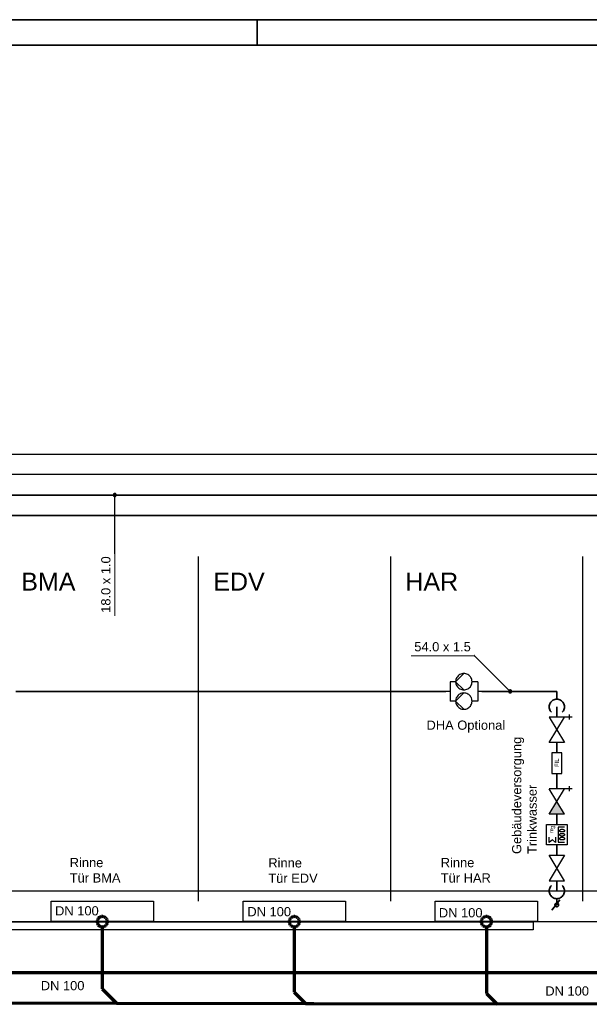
# Model space of a CAD drawing. Extents: x -94 to 1256, y 388 to 888.
# Tile 45 of 51: x 510 to 621, y 695 to 888. Entities that reach past the tile are written whole.
import ezdxf
from ezdxf.lldxf.tags import DXFTag

# ---------------------------------------------------------------- set-up
doc = ezdxf.new("R2010")
doc.units = 0
doc.layers.get('0').update_dxf_attribs({"lineweight": 25})
for name, color, linetype, lineweight in [('A_Text', 7, 'Continuous', 25), ('Rahmen', 7, 'Continuous', 35), ('X_Geometrie', 7, 'Continuous', 25), ('X_Schemaaufbau', 7, 'Continuous', 25), ('X_Text', 7, 'Continuous', 25)]:
    doc.layers.add(name, color=color, linetype=linetype, lineweight=lineweight)
for name, color, linetype, lineweight, true_color in [('S_Betriebswasser', 3, 'Buchstabe-B', 35, 0x00ff00), ('S_Kaltwasser', 3, 'Continuous', 35, 0x00ff00), ('S_Mass', 150, 'Continuous', 25, 0x007fff), ('S_Schmutzwasser', 5, 'Continuous', 70, 0x0000ff), ('S_Schmutzwasser_Grundleitung', 7, 'Continuous', 70, 0x7f5f00)]:
    doc.layers.add(name, color=color, linetype=linetype, lineweight=lineweight, true_color=true_color)
doc.styles.get("Standard").update_dxf_attribs({"font": 'arial.ttf'})
tags = doc.linetypes.add('Buchstabe-B', pattern='A,82,-6,["B",Standard,S=3.6,R=0,X=-3.6,Y=-1.8],-2', length=90).pattern_tags.tags
tags[15:16] = [DXFTag(74, 4), DXFTag(75, 0), DXFTag(340, '0'), DXFTag(46, 0.0), DXFTag(50, 0.0), DXFTag(44, 0.0), DXFTag(45, 0.0)]
tags[4:5] = [DXFTag(74, 4), DXFTag(75, 0), DXFTag(340, '0'), DXFTag(46, 0.0), DXFTag(50, 0.0), DXFTag(44, 0.0), DXFTag(45, 0.0)]

# ---------------------------------------------------------------- blocks, each defined once
blk = doc.blocks.new('Blockreferenz-A07F5X25WF', base_point=(-94.13, 387.79))
at = {"layer": 'Rahmen', "color": 0, "linetype": 'ByBlock', "ltscale": 0.35}
for p, q in [((1255.87, 887.79), (-94.13, 887.79)), ((555.87, 887.79), (555.87, 882.79)), ((1250.87, 882.79), (-74.13, 882.79))]:
    blk.add_line(p, q, dxfattribs=at)
blk = doc.blocks.new('MText-A07F5X2FWF', base_point=(547.31, 776.19))
at = {"color": 0, "linetype": 'ByBlock', "lineweight": -2, "ltscale": 0.25, "insert": (547.31, 779.69), "char_height": 3.5, "attachment_point": 1}
blk.add_mtext('{\\fArial;EDV}', dxfattribs=at)
blk = doc.blocks.new('MText-A07F5X2HWF', base_point=(584.81, 776.19))
at = {"color": 0, "linetype": 'ByBlock', "lineweight": -2, "ltscale": 0.25, "insert": (584.81, 779.69), "char_height": 3.5, "attachment_point": 1}
blk.add_mtext('{\\fArial;HAR}', dxfattribs=at)
blk = doc.blocks.new('MText-A07F5X2JWF', base_point=(509.81, 776.19))
at = {"color": 0, "linetype": 'ByBlock', "lineweight": -2, "ltscale": 0.25, "insert": (509.81, 779.69), "char_height": 3.5, "attachment_point": 1}
blk.add_mtext('{\\fArial;BMA}', dxfattribs=at)
blk = doc.blocks.new('Polygonsäule-A07F5X2PWF', base_point=(515.65, 711.47))
at = {"color": 0, "linetype": 'ByBlock', "lineweight": -2, "ltscale": 0.25}
for p, q in [((515.65, 711.47), (515.65, 715.46)), ((515.65, 715.46), (535.63, 715.46)), ((535.63, 715.46), (535.63, 711.47)), ((535.63, 711.47), (515.65, 711.47))]:
    blk.add_line(p, q, dxfattribs=at)
blk = doc.blocks.new('Polygonsäule-A07F5X2RWF', base_point=(553.15, 711.47))
at = {"color": 0, "linetype": 'ByBlock', "lineweight": -2, "ltscale": 0.25}
for p, q in [((553.15, 711.47), (553.15, 715.46)), ((553.15, 715.46), (573.13, 715.46)), ((573.13, 715.46), (573.13, 711.47)), ((573.13, 711.47), (553.15, 711.47))]:
    blk.add_line(p, q, dxfattribs=at)
blk = doc.blocks.new('Polygonsäule-A07F5X2TWF', base_point=(590.65, 711.47))
at = {"color": 0, "linetype": 'ByBlock', "lineweight": -2, "ltscale": 0.25}
for p, q in [((590.65, 711.47), (590.65, 715.46)), ((590.65, 715.46), (610.63, 715.46)), ((610.63, 715.46), (610.63, 711.47)), ((610.63, 711.47), (590.65, 711.47))]:
    blk.add_line(p, q, dxfattribs=at)
blk = doc.blocks.new('Polygon-A07F5X2XWF', base_point=(113.26, 798.86))
at = {"color": 0, "linetype": 'ByBlock', "lineweight": -2, "ltscale": 0.25}
for p, q in [((113.26, 802.86), (809.85, 802.86)), ((809.85, 798.86), (113.26, 798.86))]:
    blk.add_line(p, q, dxfattribs=at)
blk = doc.blocks.new('Polygon-A07F5X2ZWF', base_point=(349.13, 711.46))
at = {"color": 0, "linetype": 'ByBlock', "lineweight": -2, "ltscale": 0.25}
for p, q in [((349.13, 717.46), (809.85, 717.46)), ((809.85, 711.46), (349.13, 711.46))]:
    blk.add_line(p, q, dxfattribs=at)
blk = doc.blocks.new('Polygon-A07F5X35WF', base_point=(396.28, 709.86))
at = {"color": 0, "linetype": 'ByBlock', "lineweight": -2, "ltscale": 0.25}
for p, q in [((396.28, 709.86), (396.28, 711.46)), ((396.28, 711.46), (609.78, 711.46)), ((609.78, 711.46), (609.78, 709.86)), ((609.78, 709.86), (396.28, 709.86))]:
    blk.add_line(p, q, dxfattribs=at)

msp = doc.modelspace()

# ---------------------------------------------------------------- linework, layer by layer
at = {"layer": 'S_Betriebswasser', "ltscale": 0.35}
msp.add_line((415.38, 790.86), (654.26, 790.86), dxfattribs=at)
at = {"layer": 'S_Kaltwasser'}
for p, q in [((809.85, 794.86), (410.89, 794.86)), ((592.74, 756.48), (508.73, 756.48)), ((614.39, 756.48), (599.74, 756.48)), ((614.39, 754.96), (614.39, 756.48)), ((613.33, 754.52), (613.2, 754.38)), ((613.48, 754.65), (613.33, 754.52)), ((613.64, 754.76), (613.48, 754.65)), ((613.82, 754.85), (613.64, 754.76)), ((614, 754.91), (613.82, 754.85)), ((614.2, 754.95), (614, 754.91)), ((614.39, 754.96), (614.2, 754.95)), ((614.59, 754.95), (614.39, 754.96)), ((614.78, 754.91), (614.59, 754.95)), ((614.97, 754.85), (614.78, 754.91)), ((615.14, 754.76), (614.97, 754.85)), ((615.31, 754.65), (615.14, 754.76)), ((615.45, 754.52), (615.31, 754.65)), ((615.58, 754.38), (615.45, 754.52)), ((612.9, 753.66), (612.89, 753.46)), ((612.89, 753.46), (612.9, 753.27)), ((612.94, 753.85), (612.9, 753.66)), ((612.9, 753.27), (612.94, 753.07)), ((613.01, 754.04), (612.94, 753.85)), ((612.94, 753.07), (613.01, 752.89)), ((613.09, 754.21), (613.01, 754.04)), ((613.01, 752.89), (613.09, 752.71)), ((613.2, 754.38), (613.09, 754.21)), ((613.09, 752.71), (613.2, 752.55)), ((614.39, 751.46), (614.39, 753.46)), ((615.69, 754.21), (615.58, 754.38)), ((615.58, 752.55), (615.69, 752.71)), ((615.78, 754.04), (615.69, 754.21)), ((615.69, 752.71), (615.78, 752.89)), ((615.84, 753.85), (615.78, 754.04)), ((615.78, 752.89), (615.84, 753.07)), ((615.88, 753.66), (615.84, 753.85)), ((615.84, 753.07), (615.88, 753.27)), ((615.89, 753.46), (615.88, 753.66)), ((615.88, 753.27), (615.89, 753.46)), ((613.2, 752.55), (613.33, 752.4)), ((615.45, 752.4), (615.58, 752.55)), ((614.39, 744.46), (614.39, 746.46)), ((614.39, 737.46), (614.39, 740.46)), ((614.39, 730.46), (614.39, 732.46)), ((614.39, 724.46), (614.39, 726.46)), ((613.01, 718.04), (612.94, 717.85)), ((613.09, 718.21), (613.01, 718.04)), ((613.2, 718.38), (613.09, 718.21)), ((613.33, 718.52), (613.2, 718.38)), ((614.39, 717.46), (614.39, 719.46)), ((615.58, 718.38), (615.45, 718.52)), ((615.69, 718.21), (615.58, 718.38)), ((615.78, 718.04), (615.69, 718.21)), ((615.84, 717.85), (615.78, 718.04)), ((612.9, 717.66), (612.89, 717.46)), ((612.89, 717.46), (612.9, 717.27)), ((612.94, 717.85), (612.9, 717.66)), ((612.9, 717.27), (612.94, 717.07)), ((612.94, 717.07), (613.01, 716.89)), ((613.01, 716.89), (613.09, 716.71)), ((613.09, 716.71), (613.2, 716.55)), ((613.2, 716.55), (613.33, 716.4)), ((613.33, 716.4), (613.48, 716.27)), ((613.48, 716.27), (613.64, 716.16)), ((613.64, 716.16), (613.82, 716.08)), ((613.82, 716.08), (614, 716.01)), ((614, 716.01), (614.2, 715.98)), ((614.59, 715.98), (614.78, 716.01)), ((614.78, 716.01), (614.97, 716.08)), ((614.97, 716.08), (615.14, 716.16)), ((615.14, 716.16), (615.31, 716.27)), ((615.31, 716.27), (615.45, 716.4)), ((615.45, 716.4), (615.58, 716.55)), ((615.58, 716.55), (615.69, 716.71)), ((615.69, 716.71), (615.78, 716.89)), ((615.78, 716.89), (615.84, 717.07)), ((615.88, 717.66), (615.84, 717.85)), ((615.84, 717.07), (615.88, 717.27)), ((615.89, 717.46), (615.88, 717.66)), ((615.88, 717.27), (615.89, 717.46)), ((613.39, 713.74), (614.99, 715.74)), ((614.05, 714.83), (614.04, 714.79)), ((614.04, 714.79), (614.04, 714.74)), ((614.04, 714.74), (614.04, 714.7)), ((614.04, 714.7), (614.05, 714.65)), ((614.07, 714.88), (614.05, 714.83)), ((614.05, 714.65), (614.07, 714.61)), ((614.09, 714.92), (614.07, 714.88)), ((614.07, 714.61), (614.09, 714.57)), ((614.11, 714.95), (614.09, 714.92)), ((614.09, 714.57), (614.11, 714.53)), ((614.14, 714.99), (614.11, 714.95)), ((614.11, 714.53), (614.14, 714.49)), ((614.18, 715.02), (614.14, 714.99)), ((614.14, 714.49), (614.18, 714.46)), ((614.22, 715.04), (614.18, 715.02)), ((614.18, 714.46), (614.22, 714.44)), ((614.19, 714.74), (614.39, 714.74)), ((614.2, 715.98), (614.39, 715.96)), ((614.26, 715.06), (614.22, 715.04)), ((614.22, 714.44), (614.26, 714.42)), ((614.3, 715.08), (614.26, 715.06)), ((614.26, 714.42), (614.3, 714.4)), ((614.35, 715.09), (614.3, 715.08)), ((614.3, 714.4), (614.35, 714.39)), ((614.39, 715.09), (614.35, 715.09)), ((614.35, 714.39), (614.39, 714.39)), ((614.39, 715.96), (614.59, 715.98)), ((614.39, 714.74), (614.39, 715.96)), ((614.44, 715.09), (614.39, 715.09)), ((614.39, 714.39), (614.44, 714.39)), ((614.48, 715.08), (614.44, 715.09)), ((614.44, 714.39), (614.48, 714.4)), ((614.53, 715.06), (614.48, 715.08)), ((614.48, 714.4), (614.53, 714.42)), ((614.57, 715.04), (614.53, 715.06)), ((614.53, 714.42), (614.57, 714.44)), ((614.6, 715.02), (614.57, 715.04)), ((614.57, 714.44), (614.6, 714.46)), ((614.64, 714.99), (614.6, 715.02)), ((614.6, 714.46), (614.64, 714.49)), ((614.67, 714.95), (614.64, 714.99)), ((614.64, 714.49), (614.67, 714.53)), ((614.7, 714.92), (614.67, 714.95)), ((614.67, 714.53), (614.7, 714.57)), ((614.72, 714.88), (614.7, 714.92)), ((614.7, 714.57), (614.72, 714.61)), ((614.73, 714.83), (614.72, 714.88)), ((614.72, 714.61), (614.73, 714.65)), ((614.74, 714.79), (614.73, 714.83)), ((614.73, 714.65), (614.74, 714.7)), ((614.74, 714.74), (614.74, 714.79)), ((614.74, 714.7), (614.74, 714.74))]:
    msp.add_line(p, q, dxfattribs=at)
at = {"layer": 'S_Mass'}
for p, q in [((527.79, 794.94), (527.78, 794.9)), ((527.8, 794.98), (527.79, 794.94)), ((527.82, 795.01), (527.8, 794.98)), ((527.84, 795.05), (527.82, 795.01)), ((527.86, 795.08), (527.84, 795.05)), ((527.89, 795.1), (527.86, 795.08)), ((527.93, 795.12), (527.89, 795.1)), ((527.96, 795.14), (527.93, 795.12)), ((528, 795.15), (527.96, 795.14)), ((528, 794.92), (527.99, 794.91)), ((528.04, 795.16), (528, 795.15)), ((528.01, 794.93), (528, 794.92)), ((528.02, 794.94), (528.01, 794.93)), ((528.03, 794.95), (528.02, 794.94)), ((528.04, 794.96), (528.03, 794.95)), ((528.08, 795.16), (528.04, 795.16)), ((528.05, 794.96), (528.04, 794.96)), ((528.06, 794.96), (528.05, 794.96)), ((528.08, 794.96), (528.06, 794.96)), ((528.12, 795.16), (528.08, 795.16)), ((528.09, 794.96), (528.08, 794.96)), ((528.1, 794.96), (528.09, 794.96)), ((528.12, 794.96), (528.1, 794.96)), ((528.15, 795.15), (528.12, 795.16)), ((528.13, 794.95), (528.12, 794.96)), ((528.14, 794.94), (528.13, 794.95)), ((528.15, 794.93), (528.14, 794.94)), ((528.19, 795.14), (528.15, 795.15)), ((528.16, 794.92), (528.15, 794.93)), ((528.16, 794.91), (528.16, 794.92)), ((528.23, 795.12), (528.19, 795.14)), ((528.26, 795.1), (528.23, 795.12)), ((528.29, 795.08), (528.26, 795.1)), ((528.31, 795.05), (528.29, 795.08)), ((528.34, 795.01), (528.31, 795.05)), ((528.35, 794.98), (528.34, 795.01)), ((528.37, 794.94), (528.35, 794.98)), ((528.37, 794.9), (528.37, 794.94)), ((527.78, 794.9), (527.78, 794.86)), ((527.78, 794.86), (527.78, 794.82)), ((527.78, 794.82), (527.79, 794.79)), ((527.79, 794.79), (527.8, 794.75)), ((527.8, 794.75), (527.82, 794.71)), ((527.82, 794.71), (527.84, 794.68)), ((527.84, 794.68), (527.86, 794.65)), ((527.86, 794.65), (527.89, 794.62)), ((527.89, 794.62), (527.93, 794.6)), ((527.93, 794.6), (527.96, 794.59)), ((527.96, 794.59), (528, 794.57)), ((527.99, 794.91), (527.98, 794.9)), ((527.98, 794.9), (527.98, 794.89)), ((527.98, 794.89), (527.98, 794.88)), ((527.98, 794.88), (527.98, 794.86)), ((527.98, 794.86), (527.98, 794.85)), ((527.98, 794.85), (527.98, 794.84)), ((527.98, 794.84), (527.98, 794.82)), ((527.98, 794.82), (527.99, 794.81)), ((527.99, 794.81), (528, 794.8)), ((528, 794.8), (528.01, 794.79)), ((528, 794.57), (528.04, 794.57)), ((528.01, 794.79), (528.02, 794.78)), ((528.02, 794.78), (528.03, 794.78)), ((528.03, 794.78), (528.04, 794.77)), ((528.04, 794.77), (528.05, 794.77)), ((528.04, 794.57), (528.08, 794.56)), ((528.05, 794.77), (528.06, 794.76)), ((528.06, 794.76), (528.08, 794.76)), ((528.08, 783.39), (528.08, 794.86)), ((528.08, 794.76), (528.09, 794.76)), ((528.08, 794.56), (528.12, 794.57)), ((528.09, 794.76), (528.1, 794.77)), ((528.1, 794.77), (528.12, 794.77)), ((528.12, 794.77), (528.13, 794.78)), ((528.12, 794.57), (528.15, 794.57)), ((528.13, 794.78), (528.14, 794.78)), ((528.14, 794.78), (528.15, 794.79)), ((528.15, 794.79), (528.16, 794.8)), ((528.15, 794.57), (528.19, 794.59)), ((528.17, 794.9), (528.16, 794.91)), ((528.16, 794.81), (528.17, 794.82)), ((528.16, 794.8), (528.16, 794.81)), ((528.17, 794.89), (528.17, 794.9)), ((528.18, 794.88), (528.17, 794.89)), ((528.17, 794.84), (528.18, 794.85)), ((528.17, 794.82), (528.17, 794.84)), ((528.18, 794.86), (528.18, 794.88)), ((528.18, 794.85), (528.18, 794.86)), ((528.19, 794.59), (528.23, 794.6)), ((528.23, 794.6), (528.26, 794.62)), ((528.26, 794.62), (528.29, 794.65)), ((528.29, 794.65), (528.31, 794.68)), ((528.31, 794.68), (528.34, 794.71)), ((528.34, 794.71), (528.35, 794.75)), ((528.35, 794.75), (528.37, 794.79)), ((528.38, 794.86), (528.37, 794.9)), ((528.37, 794.82), (528.38, 794.86)), ((528.37, 794.79), (528.37, 794.82)), ((528.08, 783.4), (528.07, 783.4)), ((528.07, 783.4), (528.07, 783.4)), ((528.07, 783.4), (528.07, 783.4)), ((528.07, 783.4), (528.07, 783.4)), ((528.07, 783.4), (528.07, 783.4)), ((528.07, 783.4), (528.07, 783.4)), ((528.07, 783.4), (528.07, 783.4)), ((528.07, 783.4), (528.07, 783.4)), ((528.07, 783.4), (528.07, 783.4)), ((528.07, 783.4), (528.07, 783.39)), ((528.07, 783.39), (528.07, 783.39)), ((528.07, 783.39), (528.07, 783.39)), ((528.07, 783.39), (528.07, 783.39)), ((528.07, 783.39), (528.07, 783.39)), ((528.07, 783.39), (528.07, 783.39)), ((528.07, 783.39), (528.07, 783.39)), ((528.07, 783.39), (528.07, 783.39)), ((528.07, 783.39), (528.07, 783.38)), ((528.07, 783.38), (528.07, 783.38)), ((528.07, 783.38), (528.07, 783.38)), ((528.07, 783.38), (528.07, 783.38)), ((528.07, 783.38), (528.08, 783.38)), ((528.08, 783.4), (528.08, 783.4)), ((528.09, 783.4), (528.08, 783.4)), ((528.08, 783.4), (528.08, 783.4)), ((528.08, 783.4), (528.08, 783.4)), ((528.08, 783.4), (528.08, 783.4)), ((528.08, 783.4), (528.08, 783.4)), ((528.08, 783.4), (528.08, 783.4)), ((528.08, 783.4), (528.08, 783.4)), ((528.08, 783.4), (528.08, 783.4)), ((528.08, 783.38), (528.08, 783.39)), ((528.08, 783.39), (528.08, 783.39)), ((528.08, 783.39), (528.09, 783.39)), ((528.08, 783.38), (528.08, 783.38)), ((528.08, 783.38), (528.08, 783.38)), ((528.08, 783.38), (528.08, 783.38)), ((528.08, 783.38), (528.08, 783.38)), ((528.08, 783.38), (528.08, 783.38)), ((528.08, 783.38), (528.08, 783.38)), ((528.09, 783.39), (528.09, 783.4)), ((528.09, 783.4), (528.09, 783.4)), ((528.09, 783.4), (528.09, 783.4)), ((528.09, 783.39), (528.09, 783.39)), ((528.09, 783.39), (528.09, 783.39)), ((528.09, 783.39), (528.09, 783.39)), ((528.09, 783.39), (528.09, 783.39)), ((528.09, 783.39), (528.09, 783.39)), ((598.29, 763.47), (598.28, 763.47)), ((598.28, 763.47), (598.28, 763.46)), ((598.28, 763.46), (598.28, 763.46)), ((598.28, 763.46), (598.29, 763.46)), ((598.3, 763.47), (598.29, 763.47)), ((598.29, 763.47), (598.29, 763.47)), ((598.29, 763.47), (598.29, 763.47)), ((598.29, 763.47), (598.29, 763.47)), ((598.29, 763.47), (598.29, 763.47)), ((598.29, 763.47), (598.29, 763.47)), ((598.29, 763.47), (598.29, 763.47)), ((598.29, 763.47), (598.29, 763.47)), ((598.29, 763.47), (598.29, 763.47)), ((598.29, 763.47), (598.29, 763.47)), ((598.29, 763.47), (598.29, 763.47)), ((598.29, 763.46), (605.28, 756.48)), ((598.29, 763.46), (598.29, 763.46)), ((598.29, 763.46), (598.29, 763.46)), ((598.29, 763.46), (598.29, 763.46)), ((598.29, 763.46), (598.29, 763.46)), ((598.29, 763.46), (598.29, 763.46)), ((598.29, 763.46), (598.29, 763.46)), ((598.29, 763.46), (598.29, 763.45)), ((598.29, 763.45), (598.29, 763.45)), ((598.29, 763.45), (598.29, 763.45)), ((598.29, 763.45), (598.29, 763.45)), ((598.29, 763.45), (598.3, 763.45)), ((598.3, 763.46), (598.3, 763.47)), ((598.3, 763.47), (598.3, 763.47)), ((598.3, 763.47), (598.3, 763.47)), ((598.3, 763.47), (598.3, 763.47)), ((598.3, 763.47), (598.3, 763.47)), ((598.3, 763.47), (598.3, 763.47)), ((598.3, 763.47), (598.3, 763.47)), ((598.3, 763.47), (598.3, 763.47)), ((598.3, 763.47), (598.3, 763.47)), ((598.3, 763.47), (598.3, 763.47)), ((598.3, 763.47), (598.3, 763.47)), ((598.3, 763.45), (598.3, 763.46)), ((598.3, 763.46), (598.3, 763.46)), ((598.3, 763.46), (598.3, 763.46)), ((598.3, 763.46), (598.3, 763.46)), ((598.3, 763.46), (598.3, 763.46)), ((598.3, 763.46), (598.3, 763.46)), ((598.3, 763.46), (598.3, 763.46)), ((598.3, 763.46), (598.3, 763.46)), ((598.3, 763.46), (598.3, 763.46)), ((598.3, 763.45), (598.3, 763.45)), ((598.3, 763.45), (598.3, 763.45)), ((604.99, 756.56), (604.98, 756.52)), ((604.98, 756.52), (604.98, 756.48)), ((604.98, 756.48), (604.98, 756.44)), ((604.98, 756.44), (604.99, 756.4)), ((605, 756.59), (604.99, 756.56)), ((605.02, 756.63), (605, 756.59)), ((605.04, 756.66), (605.02, 756.63)), ((605.07, 756.69), (605.04, 756.66)), ((605.1, 756.72), (605.07, 756.69)), ((605.13, 756.74), (605.1, 756.72)), ((605.17, 756.75), (605.13, 756.74)), ((605.2, 756.77), (605.17, 756.75)), ((605.19, 756.52), (605.18, 756.5)), ((605.18, 756.5), (605.18, 756.49)), ((605.18, 756.49), (605.18, 756.48)), ((605.18, 756.48), (605.18, 756.46)), ((605.18, 756.46), (605.18, 756.45)), ((605.18, 756.45), (605.19, 756.44)), ((605.2, 756.54), (605.19, 756.53)), ((605.19, 756.53), (605.19, 756.52)), ((605.19, 756.44), (605.19, 756.43)), ((605.19, 756.43), (605.2, 756.42)), ((605.24, 756.77), (605.2, 756.77)), ((605.21, 756.55), (605.2, 756.54)), ((605.22, 756.56), (605.21, 756.55)), ((605.23, 756.56), (605.22, 756.56)), ((605.24, 756.57), (605.23, 756.56)), ((605.28, 756.78), (605.24, 756.77)), ((605.26, 756.57), (605.24, 756.57)), ((605.27, 756.58), (605.26, 756.57)), ((605.28, 756.58), (605.27, 756.58)), ((605.32, 756.77), (605.28, 756.78)), ((605.29, 756.58), (605.28, 756.58)), ((605.31, 756.57), (605.29, 756.58)), ((605.32, 756.57), (605.31, 756.57)), ((605.36, 756.77), (605.32, 756.77)), ((605.33, 756.56), (605.32, 756.57)), ((605.34, 756.56), (605.33, 756.56)), ((605.35, 756.55), (605.34, 756.56)), ((605.36, 756.54), (605.35, 756.55)), ((605.4, 756.75), (605.36, 756.77)), ((605.37, 756.53), (605.36, 756.54)), ((605.36, 756.42), (605.37, 756.43)), ((605.37, 756.52), (605.37, 756.53)), ((605.38, 756.5), (605.37, 756.52)), ((605.37, 756.44), (605.38, 756.45)), ((605.37, 756.43), (605.37, 756.44)), ((605.38, 756.49), (605.38, 756.5)), ((605.38, 756.48), (605.38, 756.49)), ((605.38, 756.46), (605.38, 756.48)), ((605.38, 756.45), (605.38, 756.46)), ((605.43, 756.74), (605.4, 756.75)), ((605.46, 756.72), (605.43, 756.74)), ((605.49, 756.69), (605.46, 756.72)), ((605.52, 756.66), (605.49, 756.69)), ((605.54, 756.63), (605.52, 756.66)), ((605.56, 756.59), (605.54, 756.63)), ((605.57, 756.56), (605.56, 756.59)), ((605.58, 756.52), (605.57, 756.56)), ((605.57, 756.4), (605.58, 756.44)), ((605.58, 756.48), (605.58, 756.52)), ((605.58, 756.44), (605.58, 756.48)), ((604.99, 756.4), (605, 756.36)), ((605, 756.36), (605.02, 756.33)), ((605.02, 756.33), (605.04, 756.29)), ((605.04, 756.29), (605.07, 756.27)), ((605.07, 756.27), (605.1, 756.24)), ((605.1, 756.24), (605.13, 756.22)), ((605.13, 756.22), (605.17, 756.2)), ((605.17, 756.2), (605.2, 756.19)), ((605.2, 756.42), (605.21, 756.41)), ((605.2, 756.19), (605.24, 756.18)), ((605.21, 756.41), (605.22, 756.4)), ((605.22, 756.4), (605.23, 756.39)), ((605.23, 756.39), (605.24, 756.39)), ((605.24, 756.39), (605.26, 756.38)), ((605.24, 756.18), (605.28, 756.18)), ((605.26, 756.38), (605.27, 756.38)), ((605.27, 756.38), (605.28, 756.38)), ((605.28, 756.38), (605.29, 756.38)), ((605.28, 756.18), (605.32, 756.18)), ((605.29, 756.38), (605.31, 756.38)), ((605.31, 756.38), (605.32, 756.39)), ((605.32, 756.39), (605.33, 756.39)), ((605.32, 756.18), (605.36, 756.19)), ((605.33, 756.39), (605.34, 756.4)), ((605.34, 756.4), (605.35, 756.41)), ((605.35, 756.41), (605.36, 756.42)), ((605.36, 756.19), (605.4, 756.2)), ((605.4, 756.2), (605.43, 756.22)), ((605.43, 756.22), (605.46, 756.24)), ((605.46, 756.24), (605.49, 756.27)), ((605.49, 756.27), (605.52, 756.29)), ((605.52, 756.29), (605.54, 756.33)), ((605.54, 756.33), (605.56, 756.36)), ((605.56, 756.36), (605.57, 756.4))]:
    msp.add_line(p, q, dxfattribs=at)
at = {"layer": 'S_Mass', "lineweight": 18}
for p, q in [((528.08, 771.24), (528.08, 783.39)), ((585.96, 763.46), (598.29, 763.46))]:
    msp.add_line(p, q, dxfattribs=at)
at = {"layer": 'S_Schmutzwasser'}
for p, q in [((524.93, 712.18), (524.85, 712.08)), ((525.03, 712.27), (524.93, 712.18)), ((525.14, 712.34), (525.03, 712.27)), ((525.26, 712.4), (525.14, 712.34)), ((525.38, 712.44), (525.26, 712.4)), ((525.51, 712.46), (525.38, 712.44)), ((525.64, 712.47), (525.51, 712.46)), ((525.77, 712.46), (525.64, 712.47)), ((525.9, 712.44), (525.77, 712.46)), ((526.02, 712.4), (525.9, 712.44)), ((526.14, 712.34), (526.02, 712.4)), ((526.25, 712.27), (526.14, 712.34)), ((526.35, 712.18), (526.25, 712.27)), ((526.44, 712.08), (526.35, 712.18)), ((562.43, 712.18), (562.35, 712.08)), ((562.53, 712.27), (562.43, 712.18)), ((562.64, 712.34), (562.53, 712.27)), ((562.76, 712.4), (562.64, 712.34)), ((562.88, 712.44), (562.76, 712.4)), ((563.01, 712.46), (562.88, 712.44)), ((563.14, 712.47), (563.01, 712.46)), ((563.27, 712.46), (563.14, 712.47)), ((563.4, 712.44), (563.27, 712.46)), ((563.52, 712.4), (563.4, 712.44)), ((563.64, 712.34), (563.52, 712.4)), ((563.75, 712.27), (563.64, 712.34)), ((563.85, 712.18), (563.75, 712.27)), ((563.94, 712.08), (563.85, 712.18)), ((599.93, 712.18), (599.85, 712.08)), ((600.03, 712.27), (599.93, 712.18)), ((600.14, 712.34), (600.03, 712.27)), ((600.26, 712.4), (600.14, 712.34)), ((600.38, 712.44), (600.26, 712.4)), ((600.51, 712.46), (600.38, 712.44)), ((600.64, 712.47), (600.51, 712.46)), ((600.77, 712.46), (600.64, 712.47)), ((600.9, 712.44), (600.77, 712.46)), ((601.02, 712.4), (600.9, 712.44)), ((601.14, 712.34), (601.02, 712.4)), ((601.25, 712.27), (601.14, 712.34)), ((601.35, 712.18), (601.25, 712.27)), ((601.44, 712.08), (601.35, 712.18)), ((524.65, 711.6), (524.64, 711.47)), ((524.64, 711.47), (524.65, 711.34)), ((524.68, 711.73), (524.65, 711.6)), ((524.65, 711.34), (524.68, 711.21)), ((524.72, 711.86), (524.68, 711.73)), ((524.68, 711.21), (524.72, 711.09)), ((524.78, 711.97), (524.72, 711.86)), ((524.72, 711.09), (524.78, 710.97)), ((524.85, 712.08), (524.78, 711.97)), ((524.78, 710.97), (524.85, 710.86)), ((524.85, 710.86), (524.93, 710.77)), ((524.93, 710.77), (525.03, 710.68)), ((525.03, 710.68), (525.14, 710.61)), ((525.14, 710.61), (525.26, 710.55)), ((525.26, 710.55), (525.38, 710.51)), ((525.38, 710.51), (525.51, 710.48)), ((525.51, 710.48), (525.64, 710.47)), ((525.64, 710.47), (525.77, 710.48)), ((525.77, 710.48), (525.9, 710.51)), ((525.9, 710.51), (526.02, 710.55)), ((526.02, 710.55), (526.14, 710.61)), ((526.14, 710.61), (526.25, 710.68)), ((526.25, 710.68), (526.35, 710.77)), ((526.35, 710.77), (526.44, 710.86)), ((526.51, 711.97), (526.44, 712.08)), ((526.44, 710.86), (526.51, 710.97)), ((526.57, 711.86), (526.51, 711.97)), ((526.51, 710.97), (526.57, 711.09)), ((526.61, 711.73), (526.57, 711.86)), ((526.57, 711.09), (526.61, 711.21)), ((526.63, 711.6), (526.61, 711.73)), ((526.61, 711.21), (526.63, 711.34)), ((526.64, 711.47), (526.63, 711.6)), ((526.63, 711.34), (526.64, 711.47)), ((562.15, 711.6), (562.14, 711.47)), ((562.14, 711.47), (562.15, 711.34)), ((562.18, 711.73), (562.15, 711.6)), ((562.15, 711.34), (562.18, 711.21)), ((562.22, 711.86), (562.18, 711.73)), ((562.18, 711.21), (562.22, 711.09)), ((562.28, 711.97), (562.22, 711.86)), ((562.22, 711.09), (562.28, 710.97)), ((562.35, 712.08), (562.28, 711.97)), ((562.28, 710.97), (562.35, 710.86)), ((562.35, 710.86), (562.43, 710.77)), ((562.43, 710.77), (562.53, 710.68)), ((562.53, 710.68), (562.64, 710.61)), ((562.64, 710.61), (562.76, 710.55)), ((562.76, 710.55), (562.88, 710.51)), ((562.88, 710.51), (563.01, 710.48)), ((563.01, 710.48), (563.14, 710.47)), ((563.14, 710.47), (563.27, 710.48)), ((563.27, 710.48), (563.4, 710.51)), ((563.4, 710.51), (563.52, 710.55)), ((563.52, 710.55), (563.64, 710.61)), ((563.64, 710.61), (563.75, 710.68)), ((563.75, 710.68), (563.85, 710.77)), ((563.85, 710.77), (563.94, 710.86)), ((564.01, 711.97), (563.94, 712.08)), ((563.94, 710.86), (564.01, 710.97)), ((564.07, 711.86), (564.01, 711.97)), ((564.01, 710.97), (564.07, 711.09)), ((564.11, 711.73), (564.07, 711.86)), ((564.07, 711.09), (564.11, 711.21)), ((564.13, 711.6), (564.11, 711.73)), ((564.11, 711.21), (564.13, 711.34)), ((564.14, 711.47), (564.13, 711.6)), ((564.13, 711.34), (564.14, 711.47)), ((599.65, 711.6), (599.64, 711.47)), ((599.64, 711.47), (599.65, 711.34)), ((599.68, 711.73), (599.65, 711.6)), ((599.65, 711.34), (599.68, 711.21)), ((599.72, 711.86), (599.68, 711.73)), ((599.68, 711.21), (599.72, 711.09)), ((599.78, 711.97), (599.72, 711.86)), ((599.72, 711.09), (599.78, 710.97)), ((599.85, 712.08), (599.78, 711.97)), ((599.78, 710.97), (599.85, 710.86)), ((599.85, 710.86), (599.93, 710.77)), ((599.93, 710.77), (600.03, 710.68)), ((600.03, 710.68), (600.14, 710.61)), ((600.14, 710.61), (600.26, 710.55)), ((600.26, 710.55), (600.38, 710.51)), ((600.38, 710.51), (600.51, 710.48)), ((600.51, 710.48), (600.64, 710.47)), ((600.64, 710.47), (600.77, 710.48)), ((600.77, 710.48), (600.9, 710.51)), ((600.9, 710.51), (601.02, 710.55)), ((601.02, 710.55), (601.14, 710.61)), ((601.14, 710.61), (601.25, 710.68)), ((601.25, 710.68), (601.35, 710.77)), ((601.35, 710.77), (601.44, 710.86)), ((601.51, 711.97), (601.44, 712.08)), ((601.44, 710.86), (601.51, 710.97)), ((601.57, 711.86), (601.51, 711.97)), ((601.51, 710.97), (601.57, 711.09)), ((601.61, 711.73), (601.57, 711.86)), ((601.57, 711.09), (601.61, 711.21)), ((601.63, 711.6), (601.61, 711.73)), ((601.61, 711.21), (601.63, 711.34)), ((601.64, 711.47), (601.63, 711.6)), ((601.63, 711.34), (601.64, 711.47))]:
    msp.add_line(p, q, dxfattribs=at)
at = {"layer": 'S_Schmutzwasser_Grundleitung'}
for p, q in [((525.64, 710.47), (525.64, 698.32)), ((563.14, 710.47), (563.14, 697.66)), ((600.64, 710.47), (600.64, 697.42)), ((430.38, 701.54), (651.79, 701.54)), ((525.64, 698.32), (528.42, 695.54)), ((563.14, 697.66), (565.35, 695.45)), ((600.64, 697.42), (602.68, 695.38)), ((506.73, 695.59), (528.42, 695.54)), ((528.42, 695.54), (565.35, 695.45)), ((565.35, 695.45), (566.98, 695.45)), ((566.98, 695.45), (602.68, 695.38)), ((634.45, 695.31), (602.68, 695.38))]:
    msp.add_line(p, q, dxfattribs=at)
at = {"layer": 'S_Schmutzwasser_Grundleitung', "lineweight": 13}
for p, q in [((528.42, 695.54), (528.42, 695.54)), ((565.35, 695.45), (565.35, 695.45)), ((602.68, 695.38), (602.68, 695.38))]:
    msp.add_line(p, q, dxfattribs=at)
at = {"layer": 'X_Geometrie', "ltscale": 0.25}
for p, q in [((581.89, 782.86), (581.89, 715.46)), ((619.39, 782.86), (619.39, 715.46))]:
    msp.add_line(p, q, dxfattribs=at)
at = {"layer": 'X_Schemaaufbau', "ltscale": 0.25}
msp.add_line((544.39, 782.86), (544.39, 715.46), dxfattribs=at)
at = {"layer": 'X_Text'}
for p, q in [((593.54, 758.38), (593.54, 754.58)), ((594.64, 758.38), (593.54, 758.38)), ((596.24, 759.98), (594.64, 758.38)), ((594.66, 758.59), (594.64, 758.38)), ((594.64, 758.38), (596.24, 756.78)), ((594.64, 758.38), (594.66, 758.17)), ((594.7, 758.79), (594.66, 758.59)), ((594.76, 758.99), (594.7, 758.79)), ((594.86, 759.18), (594.76, 758.99)), ((594.97, 759.35), (594.86, 759.18)), ((595.11, 759.51), (594.97, 759.35)), ((595.27, 759.65), (595.11, 759.51)), ((595.44, 759.76), (595.27, 759.65)), ((595.63, 759.86), (595.44, 759.76)), ((595.83, 759.92), (595.63, 759.86)), ((596.03, 759.96), (595.83, 759.92)), ((596.24, 759.98), (596.03, 759.96)), ((596.45, 759.96), (596.24, 759.98)), ((596.66, 759.92), (596.45, 759.96)), ((596.85, 759.86), (596.66, 759.92)), ((597.04, 759.76), (596.85, 759.86)), ((597.22, 759.65), (597.04, 759.76)), ((597.37, 759.51), (597.22, 759.65)), ((597.51, 759.35), (597.37, 759.51)), ((597.63, 759.18), (597.51, 759.35)), ((597.72, 758.99), (597.63, 759.18)), ((597.79, 758.79), (597.72, 758.99)), ((597.83, 758.59), (597.79, 758.79)), ((597.84, 758.38), (597.83, 758.59)), ((597.83, 758.17), (597.84, 758.38)), ((598.94, 758.38), (597.84, 758.38)), ((598.94, 758.38), (598.94, 754.58)), ((593.54, 756.48), (592.74, 756.48)), ((594.66, 758.17), (594.7, 757.96)), ((594.7, 757.96), (594.76, 757.77)), ((594.76, 757.77), (594.86, 757.58)), ((594.86, 757.58), (594.97, 757.4)), ((594.97, 757.4), (595.11, 757.25)), ((595.11, 757.25), (595.27, 757.11)), ((595.27, 757.11), (595.44, 756.99)), ((595.44, 756.99), (595.63, 756.9)), ((595.63, 756.9), (595.83, 756.83)), ((595.83, 756.83), (596.03, 756.79)), ((596.03, 756.79), (596.24, 756.78)), ((596.24, 756.78), (596.45, 756.79)), ((596.45, 756.79), (596.66, 756.83)), ((596.66, 756.83), (596.85, 756.9)), ((596.85, 756.9), (597.04, 756.99)), ((597.04, 756.99), (597.22, 757.11)), ((597.22, 757.11), (597.37, 757.25)), ((597.37, 757.25), (597.51, 757.4)), ((597.51, 757.4), (597.63, 757.58)), ((597.63, 757.58), (597.72, 757.77)), ((597.72, 757.77), (597.79, 757.96)), ((597.79, 757.96), (597.83, 758.17)), ((599.74, 756.48), (598.94, 756.48)), ((594.64, 754.58), (593.54, 754.58)), ((594.64, 754.58), (596.24, 756.18)), ((594.66, 754.79), (594.64, 754.58)), ((594.64, 754.58), (594.66, 754.37)), ((596.24, 752.98), (594.64, 754.58)), ((594.7, 754.99), (594.66, 754.79)), ((594.76, 755.19), (594.7, 754.99)), ((594.86, 755.38), (594.76, 755.19)), ((594.97, 755.55), (594.86, 755.38)), ((595.11, 755.71), (594.97, 755.55)), ((595.27, 755.85), (595.11, 755.71)), ((595.44, 755.96), (595.27, 755.85)), ((595.63, 756.06), (595.44, 755.96)), ((595.83, 756.12), (595.63, 756.06)), ((596.03, 756.16), (595.83, 756.12)), ((596.24, 756.18), (596.03, 756.16)), ((596.45, 756.16), (596.24, 756.18)), ((596.66, 756.12), (596.45, 756.16)), ((596.85, 756.06), (596.66, 756.12)), ((597.04, 755.96), (596.85, 756.06)), ((597.22, 755.85), (597.04, 755.96)), ((597.37, 755.71), (597.22, 755.85)), ((597.51, 755.55), (597.37, 755.71)), ((597.63, 755.38), (597.51, 755.55)), ((597.72, 755.19), (597.63, 755.38)), ((597.79, 754.99), (597.72, 755.19)), ((597.83, 754.79), (597.79, 754.99)), ((597.84, 754.58), (597.83, 754.79)), ((597.83, 754.37), (597.84, 754.58)), ((598.94, 754.58), (597.84, 754.58)), ((594.66, 754.37), (594.7, 754.16)), ((594.7, 754.16), (594.76, 753.97)), ((594.76, 753.97), (594.86, 753.78)), ((594.86, 753.78), (594.97, 753.6)), ((594.97, 753.6), (595.11, 753.45)), ((595.11, 753.45), (595.27, 753.31)), ((595.27, 753.31), (595.44, 753.19)), ((595.44, 753.19), (595.63, 753.1)), ((595.63, 753.1), (595.83, 753.03)), ((595.83, 753.03), (596.03, 752.99)), ((596.03, 752.99), (596.24, 752.98)), ((596.24, 752.98), (596.45, 752.99)), ((596.45, 752.99), (596.66, 753.03)), ((596.66, 753.03), (596.85, 753.1)), ((596.85, 753.1), (597.04, 753.19)), ((597.04, 753.19), (597.22, 753.31)), ((597.22, 753.31), (597.37, 753.45)), ((597.37, 753.45), (597.51, 753.6)), ((597.51, 753.6), (597.63, 753.78)), ((597.63, 753.78), (597.72, 753.97)), ((597.72, 753.97), (597.79, 754.16)), ((597.79, 754.16), (597.83, 754.37)), ((612.89, 746.46), (615.89, 751.46)), ((615.89, 751.46), (612.89, 751.46)), ((612.89, 751.46), (615.89, 746.46)), ((617.39, 751.46), (615.89, 751.46)), ((616.89, 750.96), (616.89, 751.96)), ((615.89, 746.46), (612.89, 746.46)), ((615.39, 744.46), (613.39, 744.46)), ((613.39, 744.46), (613.39, 740.46)), ((615.39, 740.46), (615.39, 744.46)), ((613.39, 740.46), (615.39, 740.46)), ((612.89, 732.46), (615.89, 737.46)), ((615.89, 737.46), (612.89, 737.46)), ((615.89, 732.46), (612.89, 737.46)), ((617.39, 737.46), (615.89, 737.46)), ((616.89, 736.96), (616.89, 737.96)), ((615.89, 732.46), (612.89, 732.46)), ((612.39, 726.46), (612.39, 730.46)), ((612.39, 730.46), (616.39, 730.46)), ((615.89, 729.96), (614.64, 729.96)), ((614.64, 729.96), (614.64, 726.98)), ((616.39, 730.46), (616.39, 726.46)), ((612.89, 726.96), (612.89, 727.96)), ((614.14, 727.96), (614.14, 726.96)), ((614.97, 729.26), (614.98, 729.29)), ((614.97, 729.23), (614.97, 729.26)), ((614.97, 729.2), (614.97, 729.23)), ((614.98, 729.18), (614.97, 729.2)), ((614.97, 728.49), (614.98, 728.52)), ((614.97, 728.46), (614.97, 728.49)), ((614.97, 728.43), (614.97, 728.46)), ((614.98, 728.4), (614.97, 728.43)), ((614.97, 727.72), (614.98, 727.75)), ((614.97, 727.69), (614.97, 727.72)), ((614.97, 727.66), (614.97, 727.69)), ((614.98, 727.63), (614.97, 727.66)), ((614.98, 729.29), (614.99, 729.32)), ((614.99, 729.15), (614.98, 729.18)), ((614.98, 728.52), (614.99, 728.55)), ((614.99, 728.38), (614.98, 728.4)), ((614.98, 727.75), (614.99, 727.78)), ((614.99, 727.6), (614.98, 727.63)), ((614.99, 729.32), (615, 729.35)), ((615, 729.12), (614.99, 729.15)), ((614.99, 728.55), (615, 728.58)), ((615, 728.35), (614.99, 728.38)), ((614.99, 727.78), (615, 727.81)), ((615, 727.58), (614.99, 727.6)), ((615, 729.35), (615.02, 729.37)), ((615.02, 729.1), (615, 729.12)), ((615, 728.58), (615.02, 728.6)), ((615.02, 728.32), (615, 728.35)), ((615, 727.81), (615.02, 727.83)), ((615.02, 727.55), (615, 727.58)), ((615.02, 729.37), (615.04, 729.4)), ((615.04, 729.07), (615.02, 729.1)), ((615.02, 728.6), (615.04, 728.62)), ((615.04, 728.3), (615.02, 728.32)), ((615.02, 727.83), (615.04, 727.85)), ((615.04, 729.4), (615.06, 729.42)), ((615.06, 729.05), (615.04, 729.07)), ((615.04, 728.62), (615.06, 728.64)), ((615.06, 728.28), (615.04, 728.3)), ((615.04, 727.85), (615.06, 727.87)), ((615.06, 729.42), (615.08, 729.43)), ((615.08, 729.04), (615.06, 729.05)), ((615.06, 728.64), (615.08, 728.66)), ((615.08, 728.26), (615.06, 728.28)), ((615.06, 727.87), (615.08, 727.89)), ((615.08, 729.43), (615.11, 729.45)), ((615.11, 729.02), (615.08, 729.04)), ((615.08, 728.66), (615.11, 728.67)), ((615.11, 728.25), (615.08, 728.26)), ((615.08, 727.89), (615.11, 727.9)), ((615.11, 729.45), (615.14, 729.46)), ((615.14, 729.01), (615.11, 729.02)), ((615.11, 728.67), (615.14, 728.68)), ((615.14, 728.24), (615.11, 728.25)), ((615.11, 727.9), (615.14, 727.91)), ((615.14, 729.46), (615.17, 729.46)), ((615.17, 729.01), (615.14, 729.01)), ((615.14, 728.68), (615.17, 728.69)), ((615.17, 728.24), (615.14, 728.24)), ((615.14, 727.91), (615.17, 727.92)), ((615.17, 729.46), (615.2, 729.46)), ((615.2, 729.01), (615.17, 729.01)), ((615.17, 728.69), (615.2, 728.69)), ((615.2, 728.23), (615.17, 728.24)), ((615.17, 727.92), (615.2, 727.92)), ((615.66, 729.46), (615.2, 729.46)), ((615.66, 729.01), (615.2, 729.01)), ((615.2, 728.69), (615.66, 728.69)), ((615.2, 728.23), (615.66, 728.23)), ((615.66, 727.92), (615.2, 727.92)), ((615.66, 729.46), (615.69, 729.46)), ((615.69, 729.01), (615.66, 729.01)), ((615.66, 728.69), (615.69, 728.69)), ((615.69, 728.24), (615.66, 728.23)), ((615.66, 727.92), (615.69, 727.92)), ((615.69, 729.46), (615.72, 729.46)), ((615.72, 729.01), (615.69, 729.01)), ((615.69, 728.69), (615.72, 728.68)), ((615.72, 728.24), (615.69, 728.24)), ((615.69, 727.92), (615.72, 727.91)), ((615.72, 729.46), (615.75, 729.45)), ((615.75, 729.02), (615.72, 729.01)), ((615.72, 728.68), (615.75, 728.67)), ((615.75, 728.25), (615.72, 728.24)), ((615.72, 727.91), (615.75, 727.9)), ((615.75, 729.45), (615.77, 729.43)), ((615.77, 729.04), (615.75, 729.02)), ((615.75, 728.67), (615.77, 728.66)), ((615.77, 728.26), (615.75, 728.25)), ((615.75, 727.9), (615.77, 727.89)), ((615.77, 729.43), (615.8, 729.42)), ((615.8, 729.05), (615.77, 729.04)), ((615.77, 728.66), (615.8, 728.64)), ((615.8, 728.28), (615.77, 728.26)), ((615.77, 727.89), (615.8, 727.87)), ((615.8, 729.42), (615.82, 729.4)), ((615.82, 729.07), (615.8, 729.05)), ((615.8, 728.64), (615.82, 728.62)), ((615.82, 728.3), (615.8, 728.28)), ((615.8, 727.87), (615.82, 727.85)), ((615.82, 729.4), (615.84, 729.37)), ((615.84, 729.1), (615.82, 729.07)), ((615.82, 728.62), (615.84, 728.6)), ((615.84, 728.32), (615.82, 728.3)), ((615.82, 727.85), (615.84, 727.83)), ((615.84, 729.37), (615.86, 729.35)), ((615.86, 729.12), (615.84, 729.1)), ((615.84, 728.6), (615.86, 728.58)), ((615.86, 728.35), (615.84, 728.32)), ((615.84, 727.83), (615.86, 727.81)), ((615.86, 727.58), (615.84, 727.55)), ((615.86, 729.35), (615.87, 729.32)), ((615.87, 729.15), (615.86, 729.12)), ((615.86, 728.58), (615.87, 728.55)), ((615.87, 728.38), (615.86, 728.35)), ((615.86, 727.81), (615.87, 727.78)), ((615.87, 727.6), (615.86, 727.58)), ((615.87, 729.32), (615.88, 729.29)), ((615.88, 729.18), (615.87, 729.15)), ((615.87, 728.55), (615.88, 728.52)), ((615.88, 728.4), (615.87, 728.38)), ((615.87, 727.78), (615.88, 727.75)), ((615.88, 727.63), (615.87, 727.6)), ((615.88, 729.29), (615.88, 729.26)), ((615.88, 729.26), (615.89, 729.23)), ((615.89, 729.23), (615.88, 729.2)), ((615.88, 729.2), (615.88, 729.18)), ((615.88, 728.52), (615.88, 728.49)), ((615.88, 728.49), (615.89, 728.46)), ((615.89, 728.46), (615.88, 728.43)), ((615.88, 728.43), (615.88, 728.4)), ((615.88, 727.75), (615.88, 727.72)), ((615.88, 727.72), (615.89, 727.69)), ((615.89, 727.69), (615.88, 727.66)), ((615.88, 727.66), (615.88, 727.63)), ((616.39, 726.46), (612.39, 726.46)), ((613.52, 727.46), (612.89, 726.96)), ((614.14, 726.96), (613.52, 727.46)), ((615.89, 726.96), (614.64, 726.96)), ((615.04, 727.53), (615.02, 727.55)), ((615.06, 727.51), (615.04, 727.53)), ((615.08, 727.49), (615.06, 727.51)), ((615.11, 727.48), (615.08, 727.49)), ((615.14, 727.47), (615.11, 727.48)), ((615.17, 727.46), (615.14, 727.47)), ((615.2, 727.46), (615.17, 727.46)), ((615.66, 727.46), (615.2, 727.46)), ((615.69, 727.46), (615.66, 727.46)), ((615.72, 727.47), (615.69, 727.46)), ((615.75, 727.48), (615.72, 727.47)), ((615.77, 727.49), (615.75, 727.48)), ((615.8, 727.51), (615.77, 727.49)), ((615.82, 727.53), (615.8, 727.51)), ((615.84, 727.55), (615.82, 727.53)), ((615.89, 724.46), (612.89, 719.46)), ((615.89, 719.46), (612.89, 724.46)), ((612.89, 724.46), (615.89, 724.46)), ((612.89, 719.46), (615.89, 719.46))]:
    msp.add_line(p, q, dxfattribs=at)
msp.add_solid([(612.89, 732.46), (615.89, 732.46), (614.39, 734.96)], dxfattribs=at)

# ---------------------------------------------------------------- block references
at = {"ltscale": 0.25}
msp.add_blockref('Blockreferenz-A07F5X25WF', (-94.13, 387.79), dxfattribs=at)
at = {"layer": 'A_Text', "ltscale": 0.25}
for name, p in [('MText-A07F5X2JWF', (509.81, 776.19)), ('MText-A07F5X2FWF', (547.31, 776.19)), ('MText-A07F5X2HWF', (584.81, 776.19))]:
    msp.add_blockref(name, p, dxfattribs=at)
at = {"layer": 'S_Mass', "ltscale": 0.25}
for name, p in [('Polygonsäule-A07F5X2PWF', (515.65, 711.47)), ('Polygonsäule-A07F5X2RWF', (553.15, 711.47)), ('Polygonsäule-A07F5X2TWF', (590.65, 711.47))]:
    msp.add_blockref(name, p, dxfattribs=at)
at = {"layer": 'X_Geometrie', "ltscale": 0.25}
for name, p in [('Polygon-A07F5X2XWF', (113.26, 798.86)), ('Polygon-A07F5X2ZWF', (349.13, 711.46)), ('Polygon-A07F5X35WF', (396.28, 709.86))]:
    msp.add_blockref(name, p, dxfattribs=at)

# ---------------------------------------------------------------- texts
at = {"layer": 'S_Mass', "insert": (525.43, 771.84), "char_height": 1.8, "attachment_point": 1, "rotation": 90}
msp.add_mtext('{\\fArial;18.0 x 1.0}', dxfattribs=at)
at = {"layer": 'S_Mass', "insert": (586.56, 766.11), "char_height": 1.8, "attachment_point": 1}
msp.add_mtext('{\\fArial;54.0 x 1.5}', dxfattribs=at)
at = {"layer": 'S_Schmutzwasser', "char_height": 1.8, "attachment_point": 1}
for insert in [(516.42, 714.49), (553.97, 714.32), (591.36, 714.11), (513.63, 699.86), (612.15, 698.82)]:
    msp.add_mtext('{\\fArial;DN 100}', dxfattribs=dict(at, insert=insert))
at = {"layer": 'X_Text', "ltscale": 0.25, "char_height": 1.8, "attachment_point": 1}
for s, insert in [('{\\fArial;DHA Optional }', (588.95, 750.78)), ('{\\fArial;Rinne }', (519.28, 723.92)), ('{\\fArial;Rinne }', (558.06, 723.86)), ('{\\fArial;Rinne }', (591.73, 723.91)), ('{\\fArial;Tür BMA}', (519.28, 720.92)), ('{\\fArial;Tür EDV}', (558.06, 720.86)), ('{\\fArial;Tür HAR}', (591.73, 720.91))]:
    msp.add_mtext(s, dxfattribs=dict(at, insert=insert))
at = {"layer": 'X_Text', "ltscale": 0.25, "char_height": 1.8, "attachment_point": 1, "rotation": 90}
for s, insert in [('{\\fArial;Gebäudeversorgung}', (605.66, 724.69)), ('{\\fArial;Trinkwasser}', (608.67, 724.69))]:
    msp.add_mtext(s, dxfattribs=dict(at, insert=insert))
at = {"layer": 'X_Text', "char_height": 0.8, "attachment_point": 1, "rotation": 90}
for s, insert in [('{\\fArial;FIL}', (613.99, 741.72)), ('{\\fArial;m}', (612.92, 728.78)), ('{\\fArial;3}', (613.28, 729.63))]:
    msp.add_mtext(s, dxfattribs=dict(at, insert=insert))

doc.saveas('drawing.dxf')
